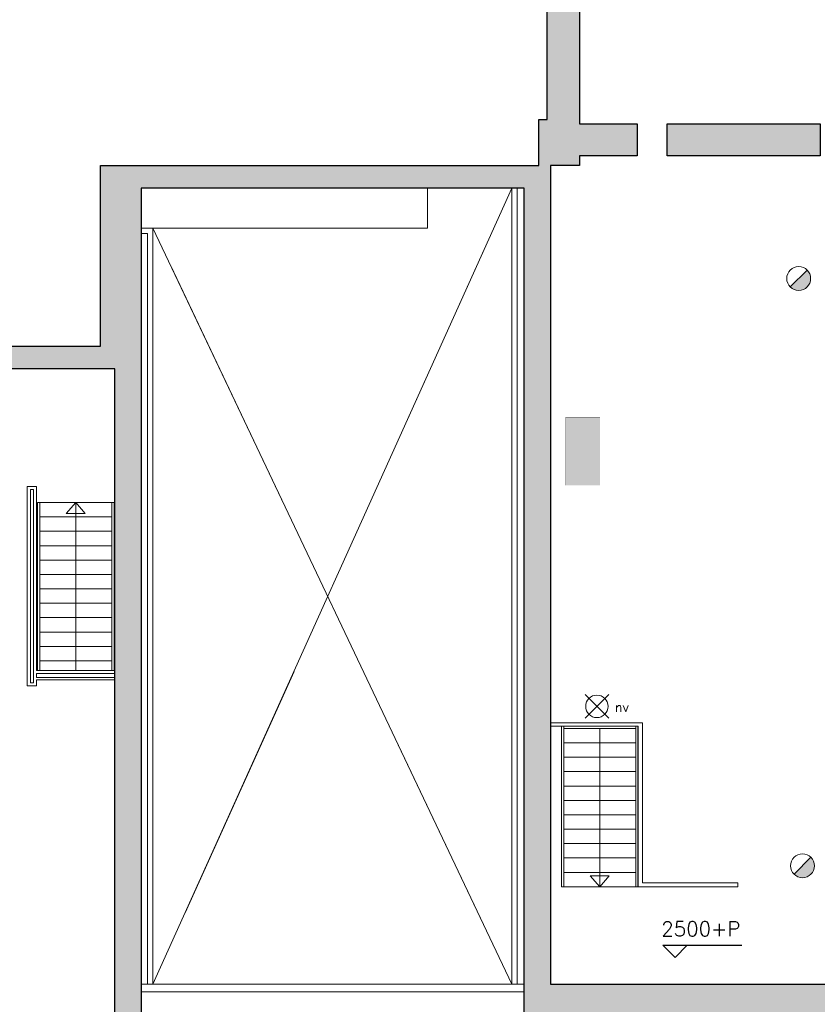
# Model space of a CAD drawing. Header units: millimetres. Extents: x -13022 to 1371524, y -38729 to 632593.
# Tile 119 of 256: x 820608 to 831142, y -24456 to -11453. Entities that reach past the tile are written whole.
import ezdxf

# ---------------------------------------------------------------- set-up
doc = ezdxf.new("R2010")
doc.units = ezdxf.units.MM
doc.header["$LTSCALE"] = 35
doc.set_wipeout_variables(frame=1)
doc.linetypes.add('DASHED', pattern=[200, 100, -100])
for name, color, linetype, lineweight in [('A OPMER', 10, 'Continuous', 50), ('Al65----_beveiliging-inst', 92, 'Continuous', 9), ('B6 TEKST', 7, 'Continuous', 25), ('B95 tekst', 7, 'Continuous', 25), ('brandveiligheid voorzieningen', 10, 'Continuous', 9)]:
    doc.layers.add(name, color=color, linetype=linetype, lineweight=lineweight)
for name, color, linetype in [('LAYER102', 1, 'Continuous'), ('LAYER111', 7, 'Continuous'), ('LAYER24', 7, 'Continuous'), ('LAYER28', 7, 'Continuous')]:
    doc.layers.add(name, color=color, linetype=linetype)
doc.styles.add('Algemeen', font='simplex.shx', dxfattribs={"height": 2.5})
doc.styles.add('SIMPLEX', font='SIMPLEX.SHX', dxfattribs={"width": 0.75})
doc.styles.get("Standard").update_dxf_attribs({"font": 'simplex.shx'})
doc.dimstyles.new('~R----C~', dxfattribs={"dimtxt": 162, "dimasz": 180, "dimexe": 0.18, "dimexo": 0.0625, "dimgap": 16.2, "dimtad": 1, "dimdec": 0, "dimzin": 0, "dimdsep": 46, "dimtxsty": 'Standard', "dimcen": 0.09, "dimse1": 1, "dimse2": 1, "dimclrd": 7, "dimadec": 0, "dimazin": 0, "dimtfac": 1, "dimtdec": 4, "dimtmove": 0, "dimatfit": 3, "dimfxl": 1, "dimtolj": 1, "dimtzin": 0, "dimlwd": 13, "dimarcsym": 0})

# ---------------------------------------------------------------- blocks, each defined once
blk = doc.blocks.new('*D201')
at = {"layer": 'Defpoints', "color": 0, "linetype": 'Continuous', "transparency": 16777216}
for p in [(786275.1247614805, -13378.21056047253), (821676.1247614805, -13378.21056047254), (813065.1247614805, -15763.21056047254)]:
    blk.add_point(p, dxfattribs=at)
at = {"layer": 'LAYER102', "color": 7, "linetype": 'Continuous', "lineweight": 13, "transparency": 16777216}
blk.add_line((786275.1247614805, -15583.21056047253), (786275.1247614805, -13558.21056047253), dxfattribs=at)
at = {"layer": 'LAYER102', "color": 7, "linetype": 'Continuous', "transparency": 16777216}
for points in [[(786245.1247614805, -13558.21056047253), (786305.1247614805, -13558.21056047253), (786275.1247614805, -13378.21056047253)], [(786245.1247614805, -15583.21056047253), (786305.1247614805, -15583.21056047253), (786275.1247614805, -15763.21056047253)]]:
    blk.add_solid(points, dxfattribs=at)
at = {"layer": 'LAYER102', "color": 0, "linetype": 'Continuous', "transparency": 16777216, "insert": (786177.9247614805, -14570.7105604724), "char_height": 162, "attachment_point": 5, "rotation": 90}
blk.add_mtext('\\A1;2385', dxfattribs=at)
blk = doc.blocks.new('*D202')
at = {"layer": 'Defpoints', "color": 0, "linetype": 'Continuous', "transparency": 16777216}
for p in [(786275.1247614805, -1301.554310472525), (827466.1247614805, -1301.554310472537), (821676.1247614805, -13378.21056047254)]:
    blk.add_point(p, dxfattribs=at)
at = {"layer": 'LAYER102', "color": 7, "linetype": 'Continuous', "lineweight": 13, "transparency": 16777216}
blk.add_line((786275.1247614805, -13198.21056047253), (786275.1247614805, -1481.554310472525), dxfattribs=at)
at = {"layer": 'LAYER102', "color": 7, "linetype": 'Continuous', "transparency": 16777216}
for points in [[(786245.1247614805, -1481.554310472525), (786305.1247614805, -1481.554310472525), (786275.1247614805, -1301.554310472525)], [(786245.1247614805, -13198.21056047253), (786305.1247614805, -13198.21056047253), (786275.1247614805, -13378.21056047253)]]:
    blk.add_solid(points, dxfattribs=at)
at = {"layer": 'LAYER102', "color": 0, "linetype": 'Continuous', "transparency": 16777216, "insert": (786177.9247614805, -7339.8824354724), "char_height": 162, "attachment_point": 5, "rotation": 90}
blk.add_mtext('\\A1;12077', dxfattribs=at)
blk = doc.blocks.new('*D205')
at = {"layer": 'Defpoints', "color": 0, "linetype": 'Continuous', "transparency": 16777216}
for p in [(821676.1247614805, 278.7933457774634), (821676.1247614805, -13378.21056047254), (813065.1247614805, -15763.21056047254)]:
    blk.add_point(p, dxfattribs=at)
at = {"layer": 'LAYER102', "color": 7, "linetype": 'Continuous', "lineweight": 13, "transparency": 16777216}
blk.add_line((813245.1247614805, 278.7933457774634), (821496.1247614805, 278.7933457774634), dxfattribs=at)
at = {"layer": 'LAYER102', "color": 7, "linetype": 'Continuous', "transparency": 16777216}
for points in [[(813245.1247614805, 308.7933457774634), (813245.1247614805, 248.7933457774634), (813065.1247614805, 278.7933457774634)], [(821496.1247614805, 308.7933457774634), (821496.1247614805, 248.7933457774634), (821676.1247614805, 278.7933457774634)]]:
    blk.add_solid(points, dxfattribs=at)
at = {"layer": 'LAYER102', "color": 0, "linetype": 'Continuous', "transparency": 16777216, "insert": (817370.6247614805, 375.9933457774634), "char_height": 162, "attachment_point": 5}
blk.add_mtext('\\A1;8611', dxfattribs=at)
blk = doc.blocks.new('*D206')
at = {"layer": 'Defpoints', "color": 0, "linetype": 'Continuous', "transparency": 16777216}
for p in [(827466.1247614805, 278.7972520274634), (827466.1247614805, -1301.554310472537), (821676.1247614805, -13378.21056047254)]:
    blk.add_point(p, dxfattribs=at)
at = {"layer": 'LAYER102', "color": 7, "linetype": 'Continuous', "lineweight": 13, "transparency": 16777216}
blk.add_line((821856.1247614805, 278.7972520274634), (827286.1247614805, 278.7972520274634), dxfattribs=at)
at = {"layer": 'LAYER102', "color": 7, "linetype": 'Continuous', "transparency": 16777216}
for points in [[(821856.1247614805, 308.7972520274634), (821856.1247614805, 248.7972520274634), (821676.1247614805, 278.7972520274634)], [(827286.1247614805, 308.7972520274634), (827286.1247614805, 248.7972520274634), (827466.1247614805, 278.7972520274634)]]:
    blk.add_solid(points, dxfattribs=at)
at = {"layer": 'LAYER102', "color": 0, "linetype": 'Continuous', "transparency": 16777216, "insert": (824571.1247614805, 375.9972520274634), "char_height": 162, "attachment_point": 5}
blk.add_mtext('\\A1;5790', dxfattribs=at)
blk = doc.blocks.new('Vluchtrichting linksaf')
at = {"layer": 'Al65----_beveiliging-inst', "linetype": 'Continuous', "true_color": 0xffffff}
h = blk.add_hatch(color=7, dxfattribs=at)
edge = h.paths.add_edge_path()
edge.add_ellipse((1.884371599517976, 5.962014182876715), major_axis=(-0.5356392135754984, 0.5356392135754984), ratio=0.9999999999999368, start_angle=226.8145226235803, end_angle=312.87195816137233, ccw=False)
edge.add_ellipse((1.902308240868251, 5.987162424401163), major_axis=(0.5226881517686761, 0.5226881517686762), ratio=0.9999999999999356, start_angle=303.43741699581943, end_angle=314.9098989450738, ccw=False)
edge.add_line((2.626499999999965, 5.838999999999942), (4.391499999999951, 5.838999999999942))
edge.add_line((4.391499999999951, 5.838999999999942), (5.437499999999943, 4.787000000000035))
edge.add_line((5.4375, 4.787000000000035), (5.024499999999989, 4.371999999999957))
edge.add_line((5.024499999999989, 4.371999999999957), (4.149499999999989, 5.252999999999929))
edge.add_line((4.149499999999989, 5.252999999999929), (3.283500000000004, 5.252999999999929))
edge.add_line((3.283500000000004, 5.252999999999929), (5.266500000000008, 3.346000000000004))
edge.add_line((5.266499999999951, 3.346000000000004), (6.433499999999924, 3.346000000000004))
edge.add_line((6.433499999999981, 3.346000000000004), (6.433499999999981, 2.613000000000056))
edge.add_line((6.433499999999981, 2.613000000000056), (4.235500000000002, 2.613000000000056))
edge.add_line((4.235500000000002, 2.613000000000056), (3.875500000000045, 2.973999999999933))
edge.add_line((3.875499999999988, 2.973999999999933), (2.932499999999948, 2.025999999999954))
edge.add_line((2.932500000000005, 2.025999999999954), (2.932500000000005, 0.8519999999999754))
edge.add_line((2.932500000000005, 0.8519999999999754), (2.203499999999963, 0.8519999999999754))
edge.add_line((2.203499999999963, 0.8519999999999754), (2.203499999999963, 2.329999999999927))
edge.add_line((2.203499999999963, 2.329999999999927), (3.360500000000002, 3.492999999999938))
edge.add_line((3.360500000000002, 3.492999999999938), (2.931500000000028, 3.923000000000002))
edge.add_line((2.931500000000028, 3.923000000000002), (2.167500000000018, 3.153999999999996))
edge.add_line((2.167500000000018, 3.153999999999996), (1.77249999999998, 3.551999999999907))
edge.add_line((1.772499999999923, 3.551999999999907), (2.536499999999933, 4.320999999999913))
edge.add_line((2.536499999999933, 4.320999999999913), (2.056499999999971, 4.802999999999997))
edge.add_line((2.056500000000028, 4.802999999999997), (2.056500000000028, 5.267000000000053))
edge.add_line((2.056500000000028, 5.267000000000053), (1.912500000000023, 5.252999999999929))
edge.add_ellipse((1.940810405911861, 6.011200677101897), major_axis=(-0.536502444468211, 0.536502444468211), ratio=0.9999999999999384, start_angle=46.90339105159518, end_angle=132.861630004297, ccw=False)
edge.add_ellipse((1.943140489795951, 5.95847877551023), major_axis=(-0.5382059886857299, 0.5382059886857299), ratio=0.9999999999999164, start_angle=-42.69286938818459, end_angle=42.92784833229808, ccw=False)
for points in [[(-6.69399999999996, 1.10590000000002), (-4.06899999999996, 1.10590000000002), (-4.06899999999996, 6.343900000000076), (-6.69399999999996, 6.343900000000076)], [(-1.985000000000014, 3.44789999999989), (0.92999999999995, 3.44789999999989), (0.92999999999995, 4.050899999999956), (-1.985000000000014, 4.050899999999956), (-1.985000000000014, 5.199399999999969), (-3.452999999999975, 3.749399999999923), (-1.985000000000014, 2.294399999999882)]]:
    blk.add_hatch(color=7, dxfattribs=at).paths.add_polyline_path(points)
at = {"layer": 'Al65----_beveiliging-inst', "color": 7, "true_color": 0xffffff, "const_width": 0.05}
blk.add_lwpolyline([(-7.5, 0), (7.5, 0), (7.5, 7.5), (-7.5, 7.5)], close=True, dxfattribs=at)
at = {"layer": 'Al65----_beveiliging-inst', "color": 7, "true_color": 0xffffff}
blk.add_solid([(-7.5, 0), (7.5, 0), (-7.5, 7.5), (7.5, 7.5)], dxfattribs=at)
at = {"layer": 'Al65----_beveiliging-inst', "color": 92}
blk.add_solid([(-7.25, 0.25), (7.25, 0.25), (-7.25, 7.25), (7.25, 7.25)], dxfattribs=at)
blk = doc.blocks.new('Noodverlichting')
at = {"layer": 'Al65----_beveiliging-inst', "color": 92}
for p, q in [((163.9986781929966, -62.36368555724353), (158.7538467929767, -57.11885415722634)), ((158.7538467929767, -62.36368555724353), (163.9986781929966, -57.11885415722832))]:
    blk.add_line(p, q, dxfattribs=at)
blk.add_circle((161.3762624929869, -59.74126985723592), 2.472437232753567, dxfattribs=at)
at = {"layer": 'Al65----_beveiliging-inst', "color": 7, "style": 'Algemeen'}
blk.add_text('nv', height=2.062753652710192, dxfattribs=at).set_placement((165.3264006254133, -60.95963843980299))
blk = doc.blocks.new('Brandmelder')
at = {"layer": 'brandveiligheid voorzieningen'}
blk.add_hatch(color=256, dxfattribs=at).paths.add_polyline_path([(76.61761215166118, -89.8017357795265, 0.198912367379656), (75.84758572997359, -87.94272754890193), (72.12956926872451, -91.66074401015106, 0.6681786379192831)])
blk.add_line((72.12956926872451, -91.66074401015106), (75.84758572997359, -87.94272754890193), dxfattribs=at)
blk.add_circle((73.98857749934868, -89.8017357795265), 2.629034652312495, dxfattribs=at)

msp = doc.modelspace()

# ---------------------------------------------------------------- hatches: boundary and pattern name
at = {"layer": 'LAYER111', "linetype": 'Continuous', "lineweight": 5}
for points in [[(827466.1560114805, -13378.20665422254), (827466.1560114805, -12771.55821672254), (827576.1560114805, -12771.55821672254), (827576.1560114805, -11206.57384172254), (827631.1560114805, -11206.55821672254), (827631.1560114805, -11196.54259172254), (827716.1560114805, -11196.54259172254), (827716.1560114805, -11206.52696672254), (827791.1560114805, -11206.52696672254), (827791.1560114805, -11316.51915422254), (828001.1560114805, -11316.51915422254), (828001.1560114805, -12826.55040422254), (828761.1560114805, -12826.55040422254), (828761.1560114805, -13251.55040422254), (828001.1560114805, -13251.55040422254), (828001.1560114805, -13378.20665422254)], [(829161.1560114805, -13251.54259172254), (829161.1560114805, -12826.55040422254), (831180.5310114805, -12826.55040422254), (831180.5310114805, -13251.54259172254)]]:
    msp.add_hatch(color=254, dxfattribs=at).paths.add_polyline_path(points, flags=0)

# ---------------------------------------------------------------- linework, layer by layer
at = {"layer": 'B95 tekst'}
for p, q in [((829104.0263870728, -23676.48448252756), (830145.9101199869, -23676.48448252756)), ((829104.0263870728, -23676.48448252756), (829264.0280746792, -23836.48617013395)), ((829424.0297622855, -23676.48448252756), (829264.0280746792, -23836.48617013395))]:
    msp.add_line(p, q, dxfattribs=at)
at = {"layer": 'LAYER24', "color": 7, "linetype": 'Continuous', "lineweight": 18}
for points in [[(820748.1560114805, -17658.20665422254), (820788.1560114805, -17658.20665422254), (820788.1560114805, -20209.20665422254), (820748.1560114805, -20209.20665422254)], [(820828.1560114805, -20089.04259172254), (821863.1560114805, -20089.04259172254), (821863.1560114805, -20139.04259172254), (820828.1560114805, -20139.04259172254)], [(827619.1560114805, -20738.42540422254), (828831.7185114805, -20738.42540422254), (828831.7185114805, -22853.55040422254), (830091.9685114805, -22853.55040422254), (830091.9685114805, -22903.55040422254), (828777.7185114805, -22903.55040422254), (828777.7185114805, -20783.55040422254), (827619.1560114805, -20783.55040422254)]]:
    msp.add_lwpolyline(points, close=True, dxfattribs=at)
for points in [[(820843.1560114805, -17829.55040422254), (820843.1560114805, -20049.04259172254), (820872.5622614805, -20049.04259172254), (820872.5622614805, -17829.55040422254)], [(821853.1872614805, -17829.55040422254), (820843.1560114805, -17829.55040422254)], [(821223.1560114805, -17974.55040422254), (821348.1560114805, -17829.55040422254), (821473.1560114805, -17974.55040422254), (821223.1560114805, -17974.55040422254)], [(821823.7497614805, -17829.55040422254), (821823.7497614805, -20049.04259172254), (821853.1872614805, -20049.04259172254), (821853.1872614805, -17829.55040422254)], [(821823.1872614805, -18019.55040422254), (820872.5622614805, -18019.55040422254)], [(821823.1872614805, -18209.55040422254), (820872.5622614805, -18209.55040422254)], [(821823.1872614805, -18399.55040422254), (820872.5622614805, -18399.55040422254)], [(821823.1872614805, -18589.55040422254), (820872.5622614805, -18589.55040422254)], [(821823.1872614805, -18779.55040422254), (820872.5622614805, -18779.55040422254)], [(821823.1872614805, -18969.55040422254), (820872.5622614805, -18969.55040422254)], [(821823.1872614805, -19159.55040422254), (820872.5622614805, -19159.55040422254)], [(821823.1872614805, -19349.55040422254), (820872.5622614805, -19349.55040422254)], [(821823.1872614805, -19539.55040422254), (820872.5622614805, -19539.55040422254)], [(821823.1872614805, -19729.55040422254), (820872.5622614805, -19729.55040422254)], [(821823.1872614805, -19919.55040422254), (820872.5622614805, -19919.55040422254)], [(827792.5622614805, -22903.55040422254), (827792.5622614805, -20783.55040422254), (827763.1247614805, -20783.55040422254), (827763.1247614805, -22903.55040422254)], [(828773.1560114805, -22903.55040422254), (828773.1560114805, -20783.55040422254), (828743.7497614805, -20783.55040422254), (828743.7497614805, -22903.55040422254)], [(827793.1247614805, -20813.55040422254), (828743.7497614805, -20813.55040422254)], [(828268.1872614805, -22903.55040422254), (828268.1872614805, -20813.55040422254)], [(827793.1247614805, -21003.55040422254), (828743.7497614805, -21003.55040422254)], [(827793.1247614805, -21193.55040422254), (828743.7497614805, -21193.55040422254)], [(827793.1247614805, -21383.55040422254), (828743.7497614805, -21383.55040422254)], [(827793.1247614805, -21573.55040422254), (828743.7497614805, -21573.55040422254)], [(827793.1247614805, -21763.55040422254), (828743.7497614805, -21763.55040422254)], [(827793.1247614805, -21953.55040422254), (828743.7497614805, -21953.55040422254)], [(827793.1247614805, -22143.55040422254), (828743.7497614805, -22143.55040422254)], [(827793.1247614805, -22333.55040422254), (828743.7497614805, -22333.55040422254)], [(827793.1247614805, -22523.55040422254), (828743.7497614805, -22523.55040422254)], [(827793.1247614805, -22713.55040422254), (828743.7497614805, -22713.55040422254)], [(828393.1872614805, -22758.55040422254), (828268.1872614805, -22903.55040422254), (828143.1872614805, -22758.55040422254), (828393.1872614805, -22758.55040422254)], [(827763.1247614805, -22903.55040422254), (828773.1560114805, -22903.55040422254)]]:
    msp.add_lwpolyline(points, dxfattribs=at)
at = {"layer": 'LAYER24', "color": 7, "linetype": 'DASHED', "lineweight": 18}
msp.add_lwpolyline([(827619.1560114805, -20738.42540422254), (828831.7185114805, -20738.42540422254), (828831.7185114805, -22853.55040422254), (830091.9685114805, -22853.55040422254), (830091.9685114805, -22903.55040422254), (828777.7185114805, -22903.55040422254), (828777.7185114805, -20783.55040422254), (827619.1560114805, -20783.55040422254)], close=True, dxfattribs=at)
for points in [[(827792.5622614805, -22903.55040422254), (827792.5622614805, -20783.55040422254), (827763.1247614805, -20783.55040422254), (827763.1247614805, -22903.55040422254)], [(828773.1560114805, -22903.55040422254), (828773.1560114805, -20783.55040422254), (828743.7497614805, -20783.55040422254), (828743.7497614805, -22903.55040422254)], [(827793.1247614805, -20813.55040422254), (828743.7497614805, -20813.55040422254)], [(827793.1247614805, -21003.55040422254), (828743.7497614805, -21003.55040422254)], [(827793.1247614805, -21193.55040422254), (828743.7497614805, -21193.55040422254)], [(827793.1247614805, -21383.55040422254), (828743.7497614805, -21383.55040422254)], [(827793.1247614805, -21573.55040422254), (828743.7497614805, -21573.55040422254)], [(827793.1247614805, -21763.55040422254), (828743.7497614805, -21763.55040422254)], [(827793.1247614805, -21953.55040422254), (828743.7497614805, -21953.55040422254)], [(827793.1247614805, -22143.55040422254), (828743.7497614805, -22143.55040422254)], [(827793.1247614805, -22333.55040422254), (828743.7497614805, -22333.55040422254)], [(827793.1247614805, -22523.55040422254), (828743.7497614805, -22523.55040422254)], [(827793.1247614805, -22713.55040422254), (828743.7497614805, -22713.55040422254)], [(827763.1247614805, -22903.55040422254), (828773.1560114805, -22903.55040422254)]]:
    msp.add_lwpolyline(points, dxfattribs=at)
at = {"layer": 'LAYER28', "color": 7, "linetype": 'Continuous', "lineweight": 25}
msp.add_lwpolyline([(828001.1560114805, -11316.51915422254), (828001.1560114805, -12826.55040422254), (828761.1560114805, -12826.55040422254), (828761.1560114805, -13251.55040422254), (828001.1560114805, -13251.55040422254), (828001.1560114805, -13378.20665422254), (827619.1560114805, -13378.20665422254), (827619.1560114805, -24189.55040422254), (834223.2185114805, -24189.55040422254), (834223.1560114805, -17890.55821672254), (834693.1560114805, -17890.55821672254), (834693.1560114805, -19386.55040422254), (834901.2810114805, -19386.55040422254), (834901.2810114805, -24659.55040422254)], dxfattribs=at)
msp.add_lwpolyline([(829161.1560114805, -13251.54259172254), (829161.1560114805, -12826.55040422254), (831180.5310114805, -12826.55040422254), (831180.5310114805, -13251.54259172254)], close=True, dxfattribs=at)

# ---------------------------------------------------------------- block references
at = {"ltscale": 0.1, "xscale": 60, "yscale": 60, "zscale": 60}
msp.add_blockref('Noodverlichting', (818548.7872818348, -16936.49530465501), dxfattribs=at)
at = {"layer": 'A OPMER', "ltscale": 0.1, "xscale": 60, "yscale": 60, "zscale": 60, "rotation": 89.99999999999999}
msp.add_blockref('Vluchtrichting linksaf', (828271.9361479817, -17152.93930194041), dxfattribs=at)
at = {"layer": 'Al65----_beveiliging-inst', "xscale": 60, "yscale": 60, "zscale": 60}
for p in [(826456.9510950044, -9482.352436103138), (826506.7862584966, -17238.08134815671)]:
    msp.add_blockref('Brandmelder', p, dxfattribs=at)

# ---------------------------------------------------------------- texts
at = {"layer": 'B6 TEKST', "style": 'SIMPLEX'}
msp.add_text('2500+P', height=192, dxfattribs=at).set_placement((829081.3459116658, -23555.50122321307))

# ---------------------------------------------------------------- dimensions: what is measured, and where the dimension line sits
at = {"layer": 'LAYER102', "color": 7, "linetype": 'Continuous'}
for base, p1, p2, angle, picture, middle in [((821676.1247614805, 278.7933457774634), (813065.1247614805, -15763.21056047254), (821676.1247614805, -13378.21056047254), 8.107514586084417e-06, '*D205', (817370.6247614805, 375.9933457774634)), ((827466.1247614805, 278.7972520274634), (821676.1247614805, -13378.21056047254), (827466.1247614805, -1301.554310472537), 8.107514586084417e-06, '*D206', (824571.1247614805, 375.9972520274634)), ((786275.1247614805, -1301.554310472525), (821676.1247614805, -13378.21056047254), (827466.1247614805, -1301.554310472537), 90, '*D202', (786177.9247614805, -7339.8824354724)), ((786275.1247614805, -13378.21056047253), (813065.1247614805, -15763.21056047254), (821676.1247614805, -13378.21056047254), 90, '*D201', (786177.9247614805, -14570.7105604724))]:
    dim = msp.add_linear_dim(base=base, p1=p1, p2=p2, angle=angle, dimstyle='~R----C~', dxfattribs=at)
    dim.commit()
    dim.dimension.update_dxf_attribs({"geometry": picture, "text_midpoint": middle})

# ---------------------------------------------------------------- wipeouts: each hides what was drawn before it
at = {"linetype": 'Continuous'}
msp.add_wipeout([(822213.1560114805, -24289.55821672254), (822213.1560114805, -24189.55821672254), (827269.2497614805, -24189.55821672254), (827269.2497614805, -24289.55821672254)], dxfattribs=at).dxf.layer = 'LAYER111'

# ---------------------------------------------------------------- next in the draw order: linework, layer by layer
at = {"layer": 'LAYER102', "color": 7, "linetype": 'Continuous', "lineweight": 18}
msp.add_lwpolyline([(822213.1560114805, -24289.55821672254), (822213.1560114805, -24189.55821672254), (827269.2497614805, -24189.55821672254), (827269.2497614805, -24289.55821672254)], close=True, dxfattribs=at)

# ---------------------------------------------------------------- next in the draw order: wipeouts: each hides what was drawn before it
at = {"linetype": 'Continuous'}
msp.add_wipeout([(820708.1560114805, -20109.04259172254), (820768.1560114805, -20109.04259172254), (820828.1560114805, -20169.04259172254), (820828.1560114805, -20249.20665422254), (820768.1560114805, -20249.20665422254), (820708.1560114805, -20249.20665422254)], dxfattribs=at).dxf.layer = 'LAYER111'

# ---------------------------------------------------------------- next in the draw order: linework, layer by layer
at = {"layer": 'LAYER102', "color": 7, "linetype": 'Continuous', "lineweight": 18}
for points in [[(820708.1560114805, -20249.20665422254), (820708.1560114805, -20109.04259172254)], [(820828.1560114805, -20249.20665422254), (820768.1560114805, -20249.20665422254), (820708.1560114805, -20249.20665422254)], [(820828.1560114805, -20169.04259172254), (820828.1560114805, -20249.20665422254)]]:
    msp.add_lwpolyline(points, dxfattribs=at)
at = {"layer": 'LAYER102', "color": 7, "linetype": 'DASHED', "lineweight": 18}
msp.add_lwpolyline([(820828.1560114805, -20249.20665422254), (820768.1560114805, -20249.20665422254), (820708.1560114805, -20249.20665422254)], dxfattribs=at)

# ---------------------------------------------------------------- next in the draw order: wipeouts: each hides what was drawn before it
at = {"linetype": 'Continuous'}
for points in [[(827109.1560114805, -13678.20665422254), (827179.1560114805, -13678.20665422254), (827179.1560114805, -24189.55431047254), (827109.1560114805, -24189.55431047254)], [(822367.2185114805, -24189.55821672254), (822297.2185114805, -24189.55821672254), (822297.2185114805, -14277.20665422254), (822367.2185114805, -14207.20665422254)]]:
    msp.add_wipeout(points, dxfattribs=at).dxf.layer = 'LAYER111'

# ---------------------------------------------------------------- next in the draw order: hatches: boundary and pattern name
at = {"layer": 'LAYER111', "linetype": 'Continuous', "lineweight": 5}
msp.add_hatch(color=254, dxfattribs=at).paths.add_polyline_path([(827810.9685114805, -27996.20665422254), (827021.1560114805, -27996.20665422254), (827021.1560114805, -27786.20665422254), (827269.2810114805, -27786.20665422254), (827269.1560114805, -13678.20665422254), (827619.1560114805, -13678.20665422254), (827619.1560114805, -24189.55040422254), (834223.2185114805, -24189.55040422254), (834223.1560114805, -17890.55821672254), (834693.1560114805, -17890.55821672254), (834693.1560114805, -19386.55040422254), (834901.2810114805, -19386.55040422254), (834901.2810114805, -24659.55040422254), (827810.9685114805, -24659.55040422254)], flags=0)

# ---------------------------------------------------------------- next in the draw order: linework, layer by layer
at = {"layer": 'LAYER102', "color": 7, "linetype": 'Continuous', "lineweight": 18}
msp.add_lwpolyline([(827109.1560114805, -13678.20665422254), (827179.1560114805, -13678.20665422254), (827179.1560114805, -24189.55431047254), (827109.1560114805, -24189.55431047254)], close=True, dxfattribs=at)
at = {"layer": 'LAYER102', "color": 7, "linetype": 'DASHED', "lineweight": 18}
for points in [[(827109.1560114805, -13678.20665422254), (827179.1560114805, -13678.20665422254), (827179.1560114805, -24189.55431047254), (827109.1560114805, -24189.55431047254)], [(822213.1560114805, -24289.55821672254), (822213.1560114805, -24189.55821672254), (827269.2497614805, -24189.55821672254), (827269.2497614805, -24289.55821672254)]]:
    msp.add_lwpolyline(points, close=True, dxfattribs=at)
at = {"layer": 'LAYER102', "color": 7, "linetype": 'Continuous', "lineweight": 18}
for points in [[(822297.2185114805, -24189.55821672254), (822297.2185114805, -14277.20665422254)], [(822367.2185114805, -14207.20665422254), (822367.2185114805, -24189.55821672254)], [(822367.2185114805, -24189.55821672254), (822297.2185114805, -24189.55821672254)]]:
    msp.add_lwpolyline(points, dxfattribs=at)
at = {"layer": 'LAYER102', "color": 7, "linetype": 'DASHED', "lineweight": 18}
msp.add_lwpolyline([(822367.2185114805, -24189.55821672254), (822297.2185114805, -24189.55821672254)], dxfattribs=at)

# ---------------------------------------------------------------- next in the draw order: wipeouts: each hides what was drawn before it
at = {"linetype": 'Continuous'}
msp.add_wipeout([(820708.1560114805, -17618.20665422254), (820768.1560114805, -17618.20665422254), (820828.1560114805, -17618.20665422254), (820828.1560114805, -20049.04259172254), (820768.1560114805, -20109.04259172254), (820708.1560114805, -20109.04259172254)], dxfattribs=at).dxf.layer = 'LAYER111'

# ---------------------------------------------------------------- next in the draw order: linework, layer by layer
at = {"layer": 'LAYER102', "color": 7, "linetype": 'Continuous', "lineweight": 18}
for points in [[(820708.1560114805, -20109.04259172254), (820708.1560114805, -17618.20665422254)], [(820708.1560114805, -17618.20665422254), (820768.1560114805, -17618.20665422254), (820828.1560114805, -17618.20665422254)], [(820828.1560114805, -17618.20665422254), (820828.1560114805, -20049.04259172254)]]:
    msp.add_lwpolyline(points, dxfattribs=at)
at = {"layer": 'LAYER102', "color": 7, "linetype": 'DASHED', "lineweight": 18}
msp.add_lwpolyline([(820708.1560114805, -17618.20665422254), (820768.1560114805, -17618.20665422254), (820828.1560114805, -17618.20665422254)], dxfattribs=at)
at = {"layer": 'LAYER24', "color": 7, "linetype": 'DASHED', "lineweight": 18}
for points in [[(821853.1872614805, -17829.55040422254), (820843.1560114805, -17829.55040422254)], [(821823.1872614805, -18019.55040422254), (820872.5622614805, -18019.55040422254)], [(821823.1872614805, -18209.55040422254), (820872.5622614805, -18209.55040422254)], [(821823.1872614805, -18399.55040422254), (820872.5622614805, -18399.55040422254)], [(821823.1872614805, -18589.55040422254), (820872.5622614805, -18589.55040422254)], [(821823.1872614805, -18779.55040422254), (820872.5622614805, -18779.55040422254)], [(821823.1872614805, -18969.55040422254), (820872.5622614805, -18969.55040422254)], [(821823.1872614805, -19159.55040422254), (820872.5622614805, -19159.55040422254)], [(821823.1872614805, -19349.55040422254), (820872.5622614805, -19349.55040422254)], [(821823.1872614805, -19539.55040422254), (820872.5622614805, -19539.55040422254)], [(821823.1872614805, -19729.55040422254), (820872.5622614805, -19729.55040422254)], [(821823.1872614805, -19919.55040422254), (820872.5622614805, -19919.55040422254)]]:
    msp.add_lwpolyline(points, dxfattribs=at)

# ---------------------------------------------------------------- next in the draw order: wipeouts: each hides what was drawn before it
at = {"linetype": 'Continuous'}
msp.add_wipeout([(822213.1560114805, -14277.20665422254), (822213.1560114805, -14207.20665422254), (822367.2185114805, -14207.20665422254), (822297.2185114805, -14277.20665422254)], dxfattribs=at).dxf.layer = 'LAYER111'

# ---------------------------------------------------------------- next in the draw order: linework, layer by layer
at = {"layer": 'LAYER102', "color": 7, "linetype": 'Continuous', "lineweight": 18}
for points in [[(822213.1560114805, -14207.20665422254), (822367.2185114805, -14207.20665422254)], [(822213.1560114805, -14277.20665422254), (822213.1560114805, -14207.20665422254)], [(822297.2185114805, -14277.20665422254), (822213.1560114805, -14277.20665422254)]]:
    msp.add_lwpolyline(points, dxfattribs=at)
at = {"layer": 'LAYER102', "color": 7, "linetype": 'DASHED', "lineweight": 18}
for points in [[(822213.1560114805, -14207.20665422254), (822367.2185114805, -14207.20665422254)], [(822213.1560114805, -14277.20665422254), (822213.1560114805, -14207.20665422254)], [(822297.2185114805, -14277.20665422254), (822213.1560114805, -14277.20665422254)], [(822297.2185114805, -24189.55821672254), (822297.2185114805, -14277.20665422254)], [(822367.2185114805, -14207.20665422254), (822367.2185114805, -24189.55821672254)]]:
    msp.add_lwpolyline(points, dxfattribs=at)
at = {"layer": 'LAYER24', "color": 7, "linetype": 'Continuous', "lineweight": 18}
for points in [[(827109.1560114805, -13678.20665422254), (822367.1560114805, -24189.55821672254), (827109.2185114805, -24189.55821672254), (822367.2185114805, -14207.20665422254)], [(822367.2185114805, -14207.20665422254), (825995.1560114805, -14207.20665422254), (825995.1560114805, -13678.20665422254)]]:
    msp.add_lwpolyline(points, dxfattribs=at)
at = {"layer": 'LAYER24', "color": 7, "linetype": 'DASHED', "lineweight": 18}
for points in [[(827109.1560114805, -13678.20665422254), (822367.1560114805, -24189.55821672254), (827109.2185114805, -24189.55821672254), (822367.2185114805, -14207.20665422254)], [(822367.2185114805, -14207.20665422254), (825995.1560114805, -14207.20665422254), (825995.1560114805, -13678.20665422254)]]:
    msp.add_lwpolyline(points, dxfattribs=at)
at = {"layer": 'LAYER28', "color": 7, "linetype": 'Continuous', "lineweight": 25}
for points in [[(813065.1560114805, -15763.20665422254), (821676.1560114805, -15763.20665422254), (821676.1560114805, -13378.20665422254), (827466.1560114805, -13378.20665422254), (827466.1560114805, -12771.55821672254), (827576.1560114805, -12771.55821672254), (827576.1560114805, -11206.57384172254)], [(827269.2810114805, -27786.20665422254), (827269.1560114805, -13678.20665422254), (822213.1560114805, -13678.20665422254), (822213.1560114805, -27786.20665422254)]]:
    msp.add_lwpolyline(points, dxfattribs=at)

# ---------------------------------------------------------------- next in the draw order: wipeouts: each hides what was drawn before it
at = {"linetype": 'Continuous'}
msp.add_wipeout([(820828.1560114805, -20169.04259172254), (820768.1560114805, -20109.04259172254), (820828.1560114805, -20049.04259172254), (821863.1560114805, -20049.04259172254), (821863.1560114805, -20109.04259172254), (821863.1560114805, -20169.04259172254)], dxfattribs=at).dxf.layer = 'LAYER111'

# ---------------------------------------------------------------- next in the draw order: hatches: boundary and pattern name
at = {"layer": 'LAYER111', "linetype": 'Continuous', "lineweight": 5}
msp.add_hatch(color=254, dxfattribs=at).paths.add_polyline_path([(827619.1560114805, -13378.20665422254), (827619.1560114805, -13678.20665422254), (822213.1560114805, -13678.20665422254), (822213.1560114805, -27786.20665422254), (825491.1560114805, -27786.20665422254), (825491.1560114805, -28116.51915422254), (824559.1560114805, -28116.51915422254), (824559.1560114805, -27996.20665422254), (822102.1560114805, -27996.20665422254), (822102.1560114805, -28080.20665422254), (821681.1560114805, -28080.20665422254), (821681.1560114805, -27996.20665422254), (820351.1560114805, -27996.20665422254), (820351.1560114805, -27736.20665422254), (821863.1560114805, -27736.20665422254), (821863.1560114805, -16063.20665422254), (813648.1560114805, -16063.20665422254), (813648.1560114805, -16513.20665422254), (813065.1560114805, -16513.20665422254), (813065.1560114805, -15763.20665422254), (821676.1560114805, -15763.20665422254), (821676.1560114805, -13378.20665422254)], flags=0)

# ---------------------------------------------------------------- next in the draw order: linework, layer by layer
at = {"layer": 'LAYER102', "color": 7, "linetype": 'DASHED', "lineweight": 18}
for points in [[(820708.1560114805, -20109.04259172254), (820708.1560114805, -17618.20665422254)], [(820828.1560114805, -17618.20665422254), (820828.1560114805, -20049.04259172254)], [(820708.1560114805, -20249.20665422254), (820708.1560114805, -20109.04259172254)], [(820828.1560114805, -20049.04259172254), (821863.1560114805, -20049.04259172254)], [(821863.1560114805, -20049.04259172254), (821863.1560114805, -20109.04259172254), (821863.1560114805, -20169.04259172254)], [(820828.1560114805, -20169.04259172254), (820828.1560114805, -20249.20665422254)], [(821863.1560114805, -20169.04259172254), (820828.1560114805, -20169.04259172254)]]:
    msp.add_lwpolyline(points, dxfattribs=at)
at = {"layer": 'LAYER102', "color": 7, "linetype": 'Continuous', "lineweight": 18}
for points in [[(820828.1560114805, -20049.04259172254), (821863.1560114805, -20049.04259172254)], [(821863.1560114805, -20049.04259172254), (821863.1560114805, -20109.04259172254), (821863.1560114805, -20169.04259172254)], [(821863.1560114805, -20169.04259172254), (820828.1560114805, -20169.04259172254)]]:
    msp.add_lwpolyline(points, dxfattribs=at)
at = {"layer": 'LAYER24', "color": 7, "linetype": 'DASHED', "lineweight": 18}
for points in [[(820748.1560114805, -17658.20665422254), (820788.1560114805, -17658.20665422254), (820788.1560114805, -20209.20665422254), (820748.1560114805, -20209.20665422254)], [(820828.1560114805, -20089.04259172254), (821863.1560114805, -20089.04259172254), (821863.1560114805, -20139.04259172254), (820828.1560114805, -20139.04259172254)]]:
    msp.add_lwpolyline(points, close=True, dxfattribs=at)
for points in [[(820843.1560114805, -17829.55040422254), (820843.1560114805, -20049.04259172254), (820872.5622614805, -20049.04259172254), (820872.5622614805, -17829.55040422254)], [(821823.7497614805, -17829.55040422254), (821823.7497614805, -20049.04259172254), (821853.1872614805, -20049.04259172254), (821853.1872614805, -17829.55040422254)]]:
    msp.add_lwpolyline(points, dxfattribs=at)
at = {"layer": 'LAYER24', "color": 7, "linetype": 'Continuous', "lineweight": 18}
msp.add_lwpolyline([(821348.1560114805, -17829.55040422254), (821348.1560114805, -20049.04259172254)], dxfattribs=at)
at = {"layer": 'LAYER28', "color": 7, "linetype": 'Continuous', "lineweight": 25}
msp.add_lwpolyline([(820351.1560114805, -27736.20665422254), (821863.1560114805, -27736.20665422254), (821863.1560114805, -16063.20665422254), (813648.1560114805, -16063.20665422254)], dxfattribs=at)

doc.saveas('drawing.dxf')
